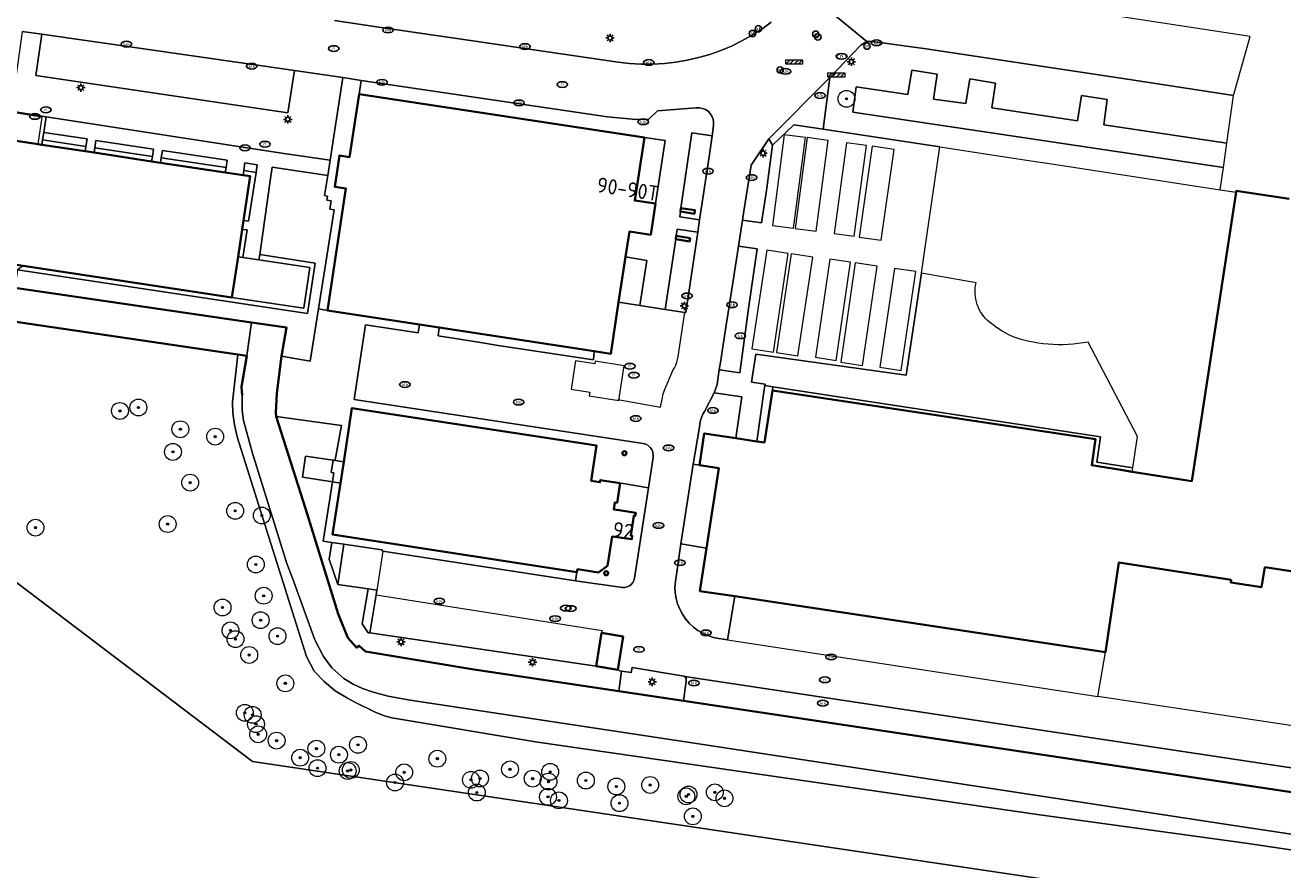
# Model space of a CAD drawing. Header units: metres. Extents: x 89394 to 92106, y 463550 to 466167.
# Tile 79 of 112: x 91262 to 91411, y 464641 to 464741. Entities that reach past the tile are written whole.
import ezdxf
from ezdxf.enums import TextEntityAlignment as Align

# ---------------------------------------------------------------- set-up
doc = ezdxf.new("R2010")
doc.units = ezdxf.units.M
for name, color, linetype, lineweight in [('B-PV-GK-BESCHOEIING-G', 253, 'OB-BESCHOEIING-BLOK', 35), ('B-PV-GK-KADEMUUR-G', 253, 'Continuous', 35), ('B-PV-GR-BEPLANTING_CULTUUR_BOSPLANTSOEN-GV', 90, 'Continuous', 18), ('B-PV-GR-BEPLANTING_CULTUUR_HEESTERS-GV', 90, 'Continuous', 18), ('B-PV-GR-BOOM-S', 90, 'Continuous', 25), ('B-PV-GR-BOUWLAND_BRAAKLIGGEND-GV', 200, 'Continuous', 13), ('B-PV-GR-HAAG-GV', 90, 'Continuous', 25), ('B-PV-IE-MEUBILAIR-S', 7, 'Continuous', 25), ('B-PV-IE-MEUBILAIR_WEGMEUBILAIR-S', 7, 'Continuous', 25), ('B-PV-IE-TERREINAFSCHEIDING_KUNSTMATIG_HEKWERK-G', 20, 'IE-TERREINAFSCHEIDING_KUNSTMATIG-SO', 18), ('B-PV-OG-BEBOUWING-GV', 7, 'Continuous', 35), ('B-PV-OG-BEBOUWING-T18', 1, 'Continuous', 18), ('B-PV-OG-BEBOUWING_LUIFEL-GV', 7, 'Continuous', 18), ('B-PV-OG-TERREIN_BEGROEID-GV', 7, 'Continuous', 18), ('B-PV-OG-TERREIN_ERF-GV', 50, 'Continuous', 18), ('B-PV-OG-TERREIN_OEVER-GV', 7, 'Continuous', 18), ('B-PV-OG-WATER_SLOOT-GV', 120, 'Continuous', 18), ('B-PV-VH-VERHARDING_BETONSTRAATSTEEN-GV', 190, 'Continuous', 18), ('B-PV-VH-VERHARDING_HALFVERHARDING_GRIND-GV', 210, 'Continuous', 18), ('B-PV-VH-VERHARDING_OPEN_BETONELEMENT-GV', 90, 'Continuous', 18), ('B-PV-VH-VERHARDING_OPEN_TEGEL-GV', 90, 'Continuous', 18), ('B-PV-VH-VERHARDING_STRAATBAKSTEEN-GV', 40, 'Continuous', 18), ('B-PV-VW-MARKERING_PICTOGRAM-G', 7, 'Continuous', 18)]:
    doc.layers.add(name, color=color, linetype=linetype, lineweight=lineweight)
doc.styles.add('NLCS-ISO', font='NLCS-ISO.ttf')
doc.styles.add('NLCS-ISO-M500-T18', font='NLCS-ISO.ttf', dxfattribs={"height": 0.9})
doc.linetypes.add('IE-TERREINAFSCHEIDING_KUNSTMATIG-SO', pattern='A,4,[82,NLCS.SHX,S=0.75,R=90,X=0,Y=0],4,-2', length=10)
doc.linetypes.add('OB-BESCHOEIING-BLOK', pattern='A,6,-1,[152,NLCS.SHX,S=2,R=0,X=-1,Y=0]', length=7)

# ---------------------------------------------------------------- blocks, each defined once
blk = doc.blocks.new('SIE-MEUBILAIR_PAAL_LICHTMAST-SO')
for points in [[(-0.62, 0), (-1, 0)], [(-0.71, 0.71), (-0.44, 0.44)], [(0, 1), (0, 0.62)], [(0.44, 0.44), (0.71, 0.71)], [(1, 0), (0.62, 0)], [(-0.71, -0.71), (-0.44, -0.44)], [(0, -0.62), (0, -1)], [(0.44, -0.44), (0.71, -0.71)]]:
    blk.add_lwpolyline(points)
blk.add_circle((0, 0), 0.5)
blk = doc.blocks.new('SIE-MEUBILAIR_PAAL_AFSLUITPAAL-SO')
blk.add_circle((0, 0), 0.75)
at = {"style": 'NLCS-ISO'}
blk.add_text('af', height=0.75, dxfattribs=at).set_placement((0, 0.05), align=Align.MIDDLE_CENTER)
blk = doc.blocks.new('SIE-MEUBILAIR_PUT_RIOOLPUT-SO')
blk.add_ellipse((0, 0), major_axis=(1.25, 0), ratio=0.54)
at = {"style": 'NLCS-ISO'}
blk.add_text('ri', height=0.75, dxfattribs=at).set_placement((-0.04, 0.07), align=Align.MIDDLE_CENTER)
blk = doc.blocks.new('SIE-MEUBILAIR_PUT_KOLK-SO')
blk.add_ellipse((0, 0), major_axis=(1.25, 0), ratio=0.54)
at = {"style": 'NLCS-ISO'}
blk.add_text('klk', height=0.75, dxfattribs=at).set_placement((0.03, 0), align=Align.MIDDLE_CENTER)
blk = doc.blocks.new('SIE-MEUBILAIR_PUT_BRANDKRAAN-SO')
blk.add_ellipse((0, 0), major_axis=(1.25, 0), ratio=0.54)
at = {"style": 'NLCS-ISO'}
blk.add_text('bk', height=0.75, dxfattribs=at).set_placement((0.03, 0), align=Align.MIDDLE_CENTER)
blk = doc.blocks.new('SIE-WEG_SLAGBOOM-SO')
at = {"linetype": 'ByBlock', "lineweight": 18}
h = blk.add_hatch(color=0, dxfattribs=at)
h.dxf.hatch_style = 1
h.paths.add_polyline_path([(0, 0.5), (-1, 0.5), (-2, -0.5), (-1, -0.5)])
h.paths.add_polyline_path([(2, 0.5), (1, 0.5), (0, -0.5), (1, -0.5)])
at = {"color": 0, "linetype": 'ByBlock', "lineweight": 18}
blk.add_lwpolyline([(-2, 0.5), (2, 0.5), (2, -0.5), (-2, -0.5)], close=True, dxfattribs=at)
for points in [[(-2, -0.5), (-1, 0.5)], [(-1, -0.5), (0, 0.5)], [(0, -0.5), (1, 0.5)], [(1, -0.5), (2, 0.5)]]:
    blk.add_lwpolyline(points, dxfattribs=at)
blk = doc.blocks.new('SGR-BOOM_GBKN-SO')
at = {"linetype": 'ByBlock', "lineweight": 18}
h = blk.add_hatch(color=0, dxfattribs=at)
h.dxf.hatch_style = 1
edge = h.paths.add_edge_path()
edge.add_arc((0, 0), 0.25, 0, 360)
at = {"color": 0, "linetype": 'ByBlock', "lineweight": 18}
for radius in [2, 0.25]:
    blk.add_circle((0, 0), radius, dxfattribs=at)
at = {"color": 0, "linetype": 'ByBlock', "lineweight": 18, "style": 'NLCS-ISO'}
blk.add_attdef('SOORT', (2.5, 0), '', height=1.5, dxfattribs=at)

msp = doc.modelspace()

# ---------------------------------------------------------------- linework, layer by layer
at = {"layer": 'B-PV-GK-BESCHOEIING-G', "flags": 128}
for points in [[(91292.539, 464701.811), (91292.585, 464702.08), (91293.164, 464705.489), (91289.022, 464706.092), (91260.909, 464710.188), (91208.653, 464717.802), (91206.024, 464718.046), (91205.525, 464717.212)], [(91288.444, 464702.125), (91287.368, 464702.283), (91230.362, 464710.67), (91208.906, 464713.531), (91208.459, 464713.506)], [(91288.444, 464702.125), (91287.819, 464698.457), (91287.916, 464697.478)]]:
    msp.add_lwpolyline(points, dxfattribs=at)
at = {"layer": 'B-PV-GK-KADEMUUR-G', "flags": 128}
for points in [[(91292.539, 464701.811), (91292.027, 464697.653), (91291.882, 464695.346), (91291.945, 464694.909), (91295.425, 464683.983), (91299.301, 464671.507), (91300.463, 464668.644), (91301.479, 464667.483), (91301.793, 464667.693), (91302.527, 464667.007), (91315.177, 464664.924), (91332.617, 464662.302)], [(91332.617, 464662.302), (91340.283, 464661.15)], [(91340.283, 464661.15), (91423.298, 464648.672), (91430.293, 464647.62), (91433.664, 464650.282)]]:
    msp.add_lwpolyline(points, dxfattribs=at)
at = {"layer": 'B-PV-GR-BEPLANTING_CULTUUR_BOSPLANTSOEN-GV', "flags": 128}
for points in [[(91425.437, 464641.524), (91407.334, 464644.222), (91382.606, 464647.614), (91322.734, 464656.291), (91305.65, 464659.133), (91304.799, 464659.379), (91303.673, 464659.792), (91301.289, 464660.992), (91300.386, 464661.46), (91298.943, 464662.339), (91297.62, 464663.436), (91296.459, 464664.694), (91295.523, 464666.404), (91287.297, 464692.5), (91286.975, 464693.92), (91286.781, 464695.339), (91286.749, 464696.629), (91287.368, 464702.283), (91230.362, 464710.67)], [(91223.677, 464602.627), (91232.414, 464660.856), (91232.97, 464664.03), (91234.318, 464666.795), (91235.75, 464669.066), (91237.711, 464671.271), (91240.107, 464673.265), (91242.507, 464674.968), (91245.55, 464676.283), (91248.117, 464677.087), (91250.856, 464677.465), (91254.432, 464677.498), (91257.619, 464676.977), (91260.111, 464675.955), (91289.125, 464653.932), (91445.953, 464630.633)]]:
    msp.add_lwpolyline(points, dxfattribs=at)
at = {"layer": 'B-PV-GR-BEPLANTING_CULTUUR_HEESTERS-GV', "flags": 128}
msp.add_lwpolyline([(91340.459, 464664.042), (91340.344, 464664.098), (91334.22, 464665.118), (91334.089, 464664.505), (91332.949, 464664.68), (91332.617, 464662.302), (91340.283, 464661.15), (91340.627, 464663.5), (91340.607, 464663.825)], close=True, dxfattribs=at)
at = {"layer": 'B-PV-GR-BOUWLAND_BRAAKLIGGEND-GV', "flags": 128}
msp.add_lwpolyline([(91249.47, 464729.406), (91263.664, 464727.268), (91264.095, 464727.203), (91264.196, 464727.791), (91264.33, 464728.66), (91264.618, 464730.528), (91260.468, 464731.169)], dxfattribs=at)
at = {"layer": 'B-PV-GR-HAAG-GV', "flags": 128}
msp.add_lwpolyline([(91340.459, 464664.042), (91340.344, 464664.098), (91334.22, 464665.118), (91334.089, 464664.505), (91332.949, 464664.68), (91332.617, 464662.302), (91340.283, 464661.15), (91340.627, 464663.5), (91340.607, 464663.825)], close=True, dxfattribs=at)
at = {"layer": 'B-PV-IE-TERREINAFSCHEIDING_KUNSTMATIG_HEKWERK-G', "flags": 128}
for points in [[(91357.688, 464735.205), (91356.873, 464729.061), (91370.721, 464726.944), (91381.315, 464725.324), (91384.256, 464724.875), (91404.037, 464721.851), (91405.906, 464721.565)], [(91286.688, 464709.05), (91295.21, 464707.774), (91295.942, 464712.617), (91289.888, 464713.53), (91287.979, 464713.818), (91287.42, 464713.903)]]:
    msp.add_lwpolyline(points, dxfattribs=at)
at = {"layer": 'B-PV-OG-BEBOUWING-GV', "flags": 128}
for points in [[(91336.99, 464720.21), (91334.51, 464720.56), (91335.66, 464728.07), (91301.8, 464733.22), (91300.66, 464725.73), (91299.45, 464725.93), (91298.89, 464722.22), (91300.21, 464722.02), (91298.027, 464707.518), (91308.966, 464705.852), (91311.297, 464705.497), (91329.707, 464702.682), (91331.672, 464702.382), (91332.581, 464708.49), (91333.415, 464713.882), (91333.88, 464716.89), (91336.42, 464716.5)], [(91288.005, 464723.578), (91285.89, 464723.898), (91278.188, 464725.066), (91277.151, 464725.223), (91270.313, 464726.26), (91269.254, 464726.421), (91264.095, 464727.203), (91263.664, 464727.268), (91249.47, 464729.406), (91234.672, 464731.635), (91234.225, 464728.669), (91224.575, 464730.123), (91222.851, 464718.754), (91261.9, 464712.815), (91286.688, 464709.05), (91287.42, 464713.903), (91287.91, 464717.15), (91288.071, 464718.217), (91288.86, 464723.448)], [(91340, 464719.66), (91339.939, 464719.252), (91341.599, 464719.002), (91341.66, 464719.41)], [(91339.434, 464716.374), (91339.37, 464715.97), (91341.02, 464715.72), (91341.084, 464716.094)], [(91332.764, 464687.016), (91330.417, 464687.367), (91330.375, 464687.117), (91329.344, 464687.274), (91329.962, 464691.488), (91300.931, 464695.931), (91299.958, 464689.557), (91299.571, 464687.019), (91298.636, 464680.892), (91327.651, 464676.441), (91327.721, 464676.78), (91330.222, 464676.403), (91331.292, 464677.203), (91331.822, 464680.672), (91332.143, 464680.625), (91334.147, 464680.353), (91334.207, 464680.739), (91334.05, 464680.77), (91334.396, 464683.137), (91334.565, 464683.111), (91334.625, 464683.498), (91332.644, 464683.79), (91332.025, 464683.888), (91332.162, 464684.723), (91332.413, 464684.688)], [(91333.037, 464690.56), (91333.07, 464690.437), (91333.16, 464690.347), (91333.283, 464690.314), (91333.406, 464690.347), (91333.496, 464690.437), (91333.529, 464690.56), (91333.496, 464690.683), (91333.406, 464690.773), (91333.283, 464690.806), (91333.16, 464690.773), (91333.07, 464690.683)], [(91330.868, 464676.311), (91330.901, 464676.188), (91330.991, 464676.098), (91331.114, 464676.065), (91331.237, 464676.098), (91331.327, 464676.188), (91331.36, 464676.311), (91331.327, 464676.434), (91331.237, 464676.524), (91331.114, 464676.557), (91330.991, 464676.524), (91330.901, 464676.434)], [(91333.14, 464668.803), (91330.58, 464669.219), (91329.932, 464665.273), (91332.498, 464664.855)]]:
    msp.add_lwpolyline(points, close=True, dxfattribs=at)
msp.add_lwpolyline([(91412.196, 464720.776), (91405.927, 464721.707), (91405.906, 464721.565), (91401.344, 464691.632), (91400.676, 464687.249), (91399.123, 464687.495), (91393.579, 464688.373), (91392.233, 464688.586), (91389.73, 464688.982), (91388.767, 464689.135), (91389.23, 464692.22), (91350.85, 464698), (91349.9, 464691.84), (91349.01, 464691.97), (91346.52, 464692.34), (91342.76, 464692.91), (91342.19, 464689.15), (91344.49, 464688.8), (91343.034, 464679.289), (91342.255, 464674.2), (91346.397, 464673.574), (91390.39, 464666.93), (91391.99, 464677.591), (91405.327, 464675.526), (91405.28, 464675.22), (91408.93, 464674.67), (91409.34, 464677.02), (91423.81, 464674.81)], dxfattribs=at)
at = {"layer": 'B-PV-OG-BEBOUWING_LUIFEL-GV', "flags": 128}
for points in [[(91264.15, 464730.494), (91249.964, 464732.687), (91249.47, 464729.406), (91263.664, 464727.268)], [(91353.366, 464717.277), (91354.772, 464728.07), (91352.27, 464728.396), (91350.863, 464717.603)], [(91356.06, 464716.926), (91357.466, 464727.719), (91354.964, 464728.045), (91353.557, 464717.252)], [(91358.181, 464716.657), (91360.568, 464716.333), (91362.031, 464727.11), (91359.644, 464727.434)], [(91363.774, 464715.85), (91365.297, 464726.653), (91362.699, 464727.019), (91361.177, 464716.216)], [(91348.421, 464702.955), (91350.969, 464702.57), (91352.736, 464714.279), (91350.188, 464714.664)], [(91351.33, 464702.53), (91353.878, 464702.145), (91355.645, 464713.854), (91353.097, 464714.239)], [(91355.968, 464701.952), (91358.409, 464701.592), (91360.127, 464713.242), (91357.686, 464713.602)], [(91358.977, 464701.367), (91361.573, 464700.989), (91363.286, 464712.778), (91360.69, 464713.155)], [(91363.628, 464700.776), (91366.149, 464700.403), (91367.888, 464712.139), (91365.368, 464712.513)], [(91332.614, 464696.839), (91333.264, 464700.948), (91329.826, 464701.492), (91329.778, 464701.186), (91327.495, 464701.547), (91326.96, 464698.165), (91329.173, 464697.815), (91329.107, 464697.394)]]:
    msp.add_lwpolyline(points, close=True, dxfattribs=at)
at = {"layer": 'B-PV-OG-TERREIN_BEGROEID-GV', "flags": 128}
for points in [[(91264.11, 464740.334), (91261.784, 464740.656), (91261.107, 464735.774), (91260.468, 464731.169), (91264.618, 464730.528), (91292.837, 464726.173), (91298.358, 464725.35), (91299.845, 464735.169), (91294.111, 464736.016), (91293.32, 464730.999), (91263.404, 464735.425)], [(91404.807, 464727.381), (91405.597, 464733.047), (91394.051, 464734.82), (91369.096, 464738.578), (91362.734, 464739.466), (91362.072, 464739.466), (91361.348, 464739.025), (91357.688, 464735.205), (91356.873, 464729.061), (91370.721, 464726.944), (91381.315, 464725.324), (91384.256, 464724.875), (91404.037, 464721.851), (91404.404, 464724.489), (91360.392, 464731.069), (91360.799, 464734.065), (91366.94, 464733.147), (91367.412, 464736.059), (91370.43, 464735.586), (91369.986, 464732.595), (91373.819, 464732.08), (91374.28, 464735.026), (91377.338, 464734.511), (91376.896, 464731.601), (91387.099, 464730.054), (91387.541, 464733.037), (91390.618, 464732.558), (91390.194, 464729.575)], [(91357.688, 464735.205), (91350.424, 464727.912), (91350.864, 464727.158), (91353.391, 464729.568), (91356.873, 464729.061)], [(91264.33, 464728.66), (91264.196, 464727.791), (91269.346, 464727.01), (91269.483, 464727.888)], [(91270.399, 464726.819), (91277.24, 464725.804), (91277.375, 464726.68), (91270.538, 464727.719)], [(91338.135, 464727.69), (91335.66, 464728.07), (91334.51, 464720.56), (91336.99, 464720.21)], [(91343.343, 464725.779), (91343.717, 464728.263), (91341.284, 464728.603), (91340, 464719.66), (91341.66, 464719.41), (91341.599, 464719.002), (91339.939, 464719.252), (91339.849, 464718.633), (91342.219, 464718.282)], [(91350.864, 464727.158), (91350.424, 464727.912), (91348.332, 464724.785), (91347.478, 464719.302), (91347.315, 464718.254), (91349.553, 464717.921), (91350.137, 464721.754)], [(91278.285, 464725.651), (91285.985, 464724.496), (91286.121, 464725.349), (91278.43, 464726.525)], [(91288.083, 464724.134), (91289.54, 464723.908), (91289.681, 464724.808), (91288.209, 464725.033)], [(91298.087, 464723.566), (91291.469, 464724.547), (91291.239, 464722.923), (91289.981, 464714.15), (91296.561, 464713.141), (91295.669, 464707.176), (91261.222, 464712.335), (91260.909, 464710.188), (91289.022, 464706.092), (91293.164, 464705.489), (91292.585, 464702.08), (91295.985, 464701.502), (91296.961, 464707.695), (91298.82, 464719.483), (91298.317, 464719.544), (91298.466, 464720.539), (91297.963, 464720.612), (91298.04, 464721.102), (91297.691, 464721.166)], [(91342.001, 464716.832), (91339.546, 464717.166), (91339.434, 464716.374), (91341.084, 464716.094), (91341.02, 464715.72), (91339.37, 464715.97), (91338.141, 464707.637), (91340.467, 464707.28), (91340.567, 464707.265)], [(91346.834, 464715.166), (91346.232, 464711.3), (91345.177, 464704.522), (91344.684, 464701.356), (91344.55, 464700.491), (91344.87, 464700.44), (91346.97, 464700.123), (91348.035, 464707.76), (91349.054, 464714.821)], [(91335.94, 464713.47), (91333.415, 464713.882), (91332.581, 464708.49), (91335.13, 464708.099)], [(91388.338, 464703.772), (91387.753, 464703.668), (91387.165, 464703.584), (91386.574, 464703.52), (91385.982, 464703.476), (91385.388, 464703.452), (91384.795, 464703.449), (91384.201, 464703.466), (91383.608, 464703.503), (91383.017, 464703.56), (91382.428, 464703.638), (91381.842, 464703.736), (91381.353, 464703.823), (91380.868, 464703.934), (91380.389, 464704.067), (91379.918, 464704.224), (91379.454, 464704.403), (91378.999, 464704.603), (91378.555, 464704.826), (91378.121, 464705.069), (91377.7, 464705.333), (91377.292, 464705.616), (91376.897, 464705.919), (91376.638, 464706.117), (91376.393, 464706.332), (91376.164, 464706.564), (91375.952, 464706.811), (91375.757, 464707.073), (91375.581, 464707.347), (91375.425, 464707.633), (91375.288, 464707.93), (91375.173, 464708.235), (91375.08, 464708.547), (91375.008, 464708.865), (91374.959, 464709.187), (91374.932, 464709.512), (91374.928, 464709.838), (91374.947, 464710.164), (91374.988, 464710.487), (91375.052, 464710.807), (91368.577, 464711.937), (91366.727, 464699.831), (91348.893, 464702.328), (91348.381, 464699.019), (91349.98, 464698.758), (91349.959, 464698.614), (91350.922, 464698.467), (91389.801, 464692.523), (91389.38, 464689.485), (91393.645, 464688.813), (91394.207, 464692.568)], [(91350.85, 464698), (91350.922, 464698.467), (91349.959, 464698.614), (91349.89, 464698.13), (91349.01, 464691.97), (91349.9, 464691.84)]]:
    msp.add_lwpolyline(points, close=True, dxfattribs=at)
msp.add_lwpolyline([(91445.953, 464630.633), (91289.125, 464653.932), (91260.111, 464675.955), (91257.619, 464676.977), (91254.432, 464677.498), (91250.856, 464677.465), (91248.117, 464677.087), (91245.55, 464676.283), (91242.507, 464674.968), (91240.107, 464673.265), (91237.711, 464671.271), (91235.75, 464669.066), (91234.318, 464666.795), (91232.97, 464664.03), (91232.414, 464660.856), (91223.677, 464602.627)], dxfattribs=at)
at = {"layer": 'B-PV-OG-TERREIN_ERF-GV', "flags": 128}
for points in [[(91336.14, 464686.463), (91333.131, 464686.956), (91332.764, 464687.016), (91332.413, 464684.688), (91332.162, 464684.723), (91332.025, 464683.888), (91332.644, 464683.79), (91334.625, 464683.498), (91334.565, 464683.111), (91334.396, 464683.137), (91334.05, 464680.77), (91334.207, 464680.739), (91334.147, 464680.353), (91332.143, 464680.625), (91331.822, 464680.672), (91331.292, 464677.203), (91330.222, 464676.403), (91327.721, 464676.78), (91327.651, 464676.441), (91327.489, 464675.421), (91333.074, 464674.631), (91333.352, 464674.635), (91333.623, 464674.699), (91333.875, 464674.819), (91334.094, 464674.991), (91334.272, 464675.205), (91334.4, 464675.452), (91334.472, 464675.721)], [(91330.868, 464676.311), (91330.901, 464676.434), (91330.991, 464676.524), (91331.114, 464676.557), (91331.237, 464676.524), (91331.327, 464676.434), (91331.36, 464676.311), (91331.327, 464676.188), (91331.237, 464676.098), (91331.114, 464676.065), (91330.991, 464676.098), (91330.901, 464676.188)]]:
    msp.add_lwpolyline(points, close=True, dxfattribs=at)
at = {"layer": 'B-PV-OG-TERREIN_OEVER-GV', "flags": 128}
msp.add_lwpolyline([(91420.35, 464644.133), (91404.853, 464646.462), (91341.852, 464656.095), (91307.837, 464661.222), (91305.233, 464661.73), (91303.323, 464662.226), (91302.173, 464662.616), (91301.072, 464663.12), (91299.951, 464663.811), (91298.563, 464665.083), (91297.549, 464666.439), (91296.54, 464668.402), (91293.893, 464675.709), (91293.185, 464677.478), (91289.069, 464690.707), (91288.071, 464694.447), (91287.884, 464695.652), (91287.916, 464697.478), (91287.819, 464698.457), (91288.444, 464702.125), (91287.368, 464702.283), (91286.749, 464696.629), (91286.781, 464695.339), (91286.975, 464693.92), (91287.297, 464692.5), (91295.523, 464666.404), (91296.459, 464664.694), (91297.62, 464663.436), (91298.943, 464662.339), (91300.386, 464661.46), (91301.289, 464660.992), (91303.673, 464659.792), (91304.799, 464659.379), (91305.65, 464659.133), (91322.734, 464656.291), (91382.606, 464647.614), (91407.334, 464644.222), (91425.437, 464641.524)], dxfattribs=at)
at = {"layer": 'B-PV-OG-WATER_SLOOT-GV', "flags": 128}
msp.add_lwpolyline([(91260.909, 464710.188), (91208.653, 464717.802), (91206.024, 464718.046), (91205.525, 464717.212), (91208.459, 464713.506), (91208.906, 464713.531), (91230.362, 464710.67), (91287.368, 464702.283), (91288.444, 464702.125), (91289.022, 464706.092)], close=True, dxfattribs=at)
msp.add_lwpolyline([(91423.298, 464648.672), (91340.283, 464661.15), (91332.617, 464662.302), (91315.177, 464664.924), (91302.527, 464667.007), (91301.793, 464667.693), (91301.479, 464667.483), (91300.463, 464668.644), (91299.301, 464671.507), (91295.425, 464683.983), (91291.945, 464694.909), (91291.882, 464695.346), (91292.027, 464697.653), (91292.539, 464701.811), (91292.585, 464702.08), (91293.164, 464705.489), (91289.022, 464706.092), (91288.444, 464702.125), (91287.819, 464698.457), (91287.916, 464697.478), (91287.884, 464695.652), (91288.071, 464694.447), (91289.069, 464690.707), (91293.185, 464677.478), (91293.893, 464675.709), (91296.54, 464668.402), (91297.549, 464666.439), (91298.563, 464665.083), (91299.951, 464663.811), (91301.072, 464663.12), (91302.173, 464662.616), (91303.323, 464662.226), (91305.233, 464661.73), (91307.837, 464661.222), (91341.852, 464656.095), (91404.853, 464646.462), (91420.35, 464644.133)], dxfattribs=at)
at = {"layer": 'B-PV-VH-VERHARDING_BETONSTRAATSTEEN-GV', "flags": 128}
for points in [[(91421.3, 464656.88), (91389.51, 464661.66), (91390.39, 464666.93), (91346.397, 464673.574), (91345.53, 464668.413), (91344.51, 464668.56), (91343.85, 464668.695), (91343.208, 464668.902), (91342.593, 464669.178), (91342.013, 464669.521), (91341.473, 464669.925), (91340.981, 464670.386), (91340.543, 464670.898), (91340.164, 464671.455), (91339.848, 464672.051), (91339.6, 464672.678), (91339.423, 464673.328), (91339.318, 464673.994), (91339.287, 464674.667), (91339.33, 464675.34), (91339.997, 464679.81), (91341.434, 464689.279), (91342.19, 464693.66), (91342.233, 464694.056), (91342.318, 464694.445), (91342.444, 464694.824), (91342.608, 464695.186), (91342.81, 464695.53), (91343.94, 464697.75), (91344.278, 464698.729), (91344.55, 464700.491), (91344.684, 464701.356), (91345.177, 464704.522), (91346.232, 464711.3), (91346.834, 464715.166), (91347.315, 464718.254), (91347.478, 464719.302), (91348.332, 464724.785), (91350.424, 464727.912), (91357.688, 464735.205), (91361.348, 464739.025), (91362.072, 464739.466), (91354.679, 464745.568)], [(91354.679, 464745.568), (91362.072, 464739.466), (91362.734, 464739.466), (91369.096, 464738.578), (91394.051, 464734.82), (91405.597, 464733.047), (91407.578, 464740.046), (91387.623, 464743.093)], [(91350.716, 464741.749), (91349.597, 464740.942), (91348.435, 464740.201), (91347.232, 464739.526), (91345.993, 464738.922), (91344.721, 464738.388), (91343.421, 464737.928), (91342.098, 464737.543), (91340.754, 464737.233), (91339.395, 464737.001), (91338.025, 464736.846), (91336.648, 464736.769), (91335.269, 464736.771), (91333.893, 464736.851), (91332.523, 464737.009), (91323.856, 464738.279), (91315.3, 464739.532), (91304.125, 464741.169), (91298.874, 464741.938)], [(91261.784, 464740.656), (91264.11, 464740.334), (91294.111, 464736.016), (91299.845, 464735.169), (91300.834, 464735.023), (91302.04, 464734.845), (91331.26, 464730.53), (91334.24, 464730.22), (91336.124, 464730.207), (91337.21, 464731.232), (91341.809, 464731.591), (91342.184, 464731.594), (91342.553, 464731.522), (91342.899, 464731.378), (91343.211, 464731.168), (91343.474, 464730.901), (91343.678, 464730.586), (91343.816, 464730.237), (91343.881, 464729.867), (91343.872, 464729.492), (91343.717, 464728.263), (91343.343, 464725.779), (91342.219, 464718.282), (91342.001, 464716.832), (91340.567, 464707.265), (91340.467, 464707.28), (91338.141, 464707.637), (91335.13, 464708.099), (91332.581, 464708.49), (91331.672, 464702.382), (91329.707, 464702.682), (91329.598, 464701.668), (91318.289, 464703.373), (91315.941, 464703.769), (91311.174, 464704.495), (91311.297, 464705.497), (91308.966, 464705.852), (91308.811, 464704.851), (91302.538, 464705.805), (91301.214, 464696.946), (91335.504, 464691.709), (91335.816, 464691.624), (91336.101, 464691.471), (91336.344, 464691.258), (91336.533, 464690.996), (91336.658, 464690.697), (91336.712, 464690.379), (91336.694, 464690.056), (91336.14, 464686.463), (91334.472, 464675.721), (91334.4, 464675.452), (91334.272, 464675.205), (91334.094, 464674.991), (91333.875, 464674.819), (91333.623, 464674.699), (91333.352, 464674.635), (91333.074, 464674.631), (91327.489, 464675.421), (91304.619, 464678.922), (91304.477, 464679.087), (91299.965, 464679.758), (91299.256, 464674.991), (91302.865, 464674.473), (91303.874, 464674.295), (91303.826, 464673.733), (91303.07, 464669.216), (91329.932, 464665.273), (91330.58, 464669.219), (91333.14, 464668.803), (91332.498, 464664.855), (91332.747, 464664.711), (91332.949, 464664.68), (91334.089, 464664.505), (91334.22, 464665.118), (91340.344, 464664.098), (91340.459, 464664.042), (91423.782, 464651.506)]]:
    msp.add_lwpolyline(points, dxfattribs=at)
for points in [[(91264.11, 464740.334), (91263.404, 464735.425), (91293.32, 464730.999), (91294.111, 464736.016)], [(91302.04, 464734.845), (91301.8, 464733.22), (91335.66, 464728.07), (91338.135, 464727.69), (91336.99, 464720.21), (91336.42, 464716.5), (91333.88, 464716.89), (91333.415, 464713.882), (91335.94, 464713.47), (91335.13, 464708.099), (91338.141, 464707.637), (91339.37, 464715.97), (91339.434, 464716.374), (91339.546, 464717.166), (91342.001, 464716.832), (91342.219, 464718.282), (91339.849, 464718.633), (91339.939, 464719.252), (91340, 464719.66), (91341.284, 464728.603), (91343.717, 464728.263), (91343.872, 464729.492), (91343.881, 464729.867), (91343.816, 464730.237), (91343.678, 464730.586), (91343.474, 464730.901), (91343.211, 464731.168), (91342.899, 464731.378), (91342.553, 464731.522), (91342.184, 464731.594), (91341.809, 464731.591), (91337.21, 464731.232), (91336.124, 464730.207), (91334.24, 464730.22), (91331.26, 464730.53)], [(91308.966, 464705.852), (91298.027, 464707.518), (91296.961, 464707.695), (91295.985, 464701.502), (91292.585, 464702.08), (91292.539, 464701.811), (91292.027, 464697.653), (91291.882, 464695.346), (91291.945, 464694.909), (91299.675, 464693.874), (91298.929, 464689.766), (91298.685, 464689.729), (91299.958, 464689.557), (91300.931, 464695.931), (91329.962, 464691.488), (91329.344, 464687.274), (91330.375, 464687.117), (91330.417, 464687.367), (91332.764, 464687.016), (91333.131, 464686.956), (91336.14, 464686.463), (91336.694, 464690.056), (91336.712, 464690.379), (91336.658, 464690.697), (91336.533, 464690.996), (91336.344, 464691.258), (91336.101, 464691.471), (91335.816, 464691.624), (91335.504, 464691.709), (91301.214, 464696.946), (91302.538, 464705.805), (91308.811, 464704.851)], [(91311.297, 464705.497), (91311.174, 464704.495), (91315.941, 464703.769), (91318.289, 464703.373), (91329.598, 464701.668), (91329.707, 464702.682)], [(91333.07, 464690.683), (91333.16, 464690.773), (91333.283, 464690.806), (91333.406, 464690.773), (91333.496, 464690.683), (91333.529, 464690.56), (91333.496, 464690.437), (91333.406, 464690.347), (91333.283, 464690.314), (91333.16, 464690.347), (91333.07, 464690.437), (91333.037, 464690.56)], [(91298.636, 464680.892), (91299.571, 464687.019), (91298.62, 464687.146), (91297.511, 464680.114), (91298.554, 464679.968), (91299.965, 464679.758), (91304.477, 464679.087), (91304.619, 464678.922), (91327.489, 464675.421), (91327.651, 464676.441)], [(91299.965, 464679.758), (91298.554, 464679.968), (91298.238, 464677.989), (91299.256, 464674.991)], [(91303.826, 464673.733), (91303.874, 464674.295), (91302.865, 464674.473), (91302.164, 464670.287), (91302.851, 464669.217), (91303.07, 464669.216)]]:
    msp.add_lwpolyline(points, close=True, dxfattribs=at)
at = {"layer": 'B-PV-VH-VERHARDING_HALFVERHARDING_GRIND-GV', "flags": 128}
for points in [[(91269.346, 464727.01), (91264.196, 464727.791), (91264.095, 464727.203), (91269.254, 464726.421)], [(91270.399, 464726.819), (91270.313, 464726.26), (91277.151, 464725.223), (91277.24, 464725.804)], [(91278.285, 464725.651), (91278.188, 464725.066), (91285.89, 464723.898), (91285.985, 464724.496)], [(91289.54, 464723.908), (91288.083, 464724.134), (91288.005, 464723.578), (91288.86, 464723.448), (91288.071, 464718.217), (91288.637, 464718.13)], [(91287.91, 464717.15), (91287.42, 464713.903), (91287.979, 464713.818), (91288.484, 464717.078)], [(91289.981, 464714.15), (91289.888, 464713.53), (91295.942, 464712.617), (91295.21, 464707.774), (91286.688, 464709.05), (91261.9, 464712.815), (91261.222, 464712.335), (91295.669, 464707.176), (91296.561, 464713.141)]]:
    msp.add_lwpolyline(points, close=True, dxfattribs=at)
at = {"layer": 'B-PV-VH-VERHARDING_OPEN_BETONELEMENT-GV', "flags": 128}
msp.add_lwpolyline([(91298.685, 464689.729), (91295.435, 464690.23), (91295.054, 464687.727), (91298.62, 464687.146), (91298.781, 464688.236), (91298.461, 464688.278)], close=True, dxfattribs=at)
at = {"layer": 'B-PV-VH-VERHARDING_OPEN_TEGEL-GV', "flags": 128}
msp.add_lwpolyline([(91298.874, 464741.938), (91304.125, 464741.169), (91315.3, 464739.532), (91323.856, 464738.279), (91332.523, 464737.009), (91333.893, 464736.851), (91335.269, 464736.771), (91336.648, 464736.769), (91338.025, 464736.846), (91339.395, 464737.001), (91340.754, 464737.233), (91342.098, 464737.543), (91343.421, 464737.928), (91344.721, 464738.388), (91345.993, 464738.922), (91347.232, 464739.526), (91348.435, 464740.201), (91349.597, 464740.942), (91350.716, 464741.749)], dxfattribs=at)
for points in [[(91301.8, 464733.22), (91302.04, 464734.845), (91300.834, 464735.023), (91299.845, 464735.169), (91298.358, 464725.35), (91298.087, 464723.566), (91297.691, 464721.166), (91298.04, 464721.102), (91297.963, 464720.612), (91298.466, 464720.539), (91298.317, 464719.544), (91298.82, 464719.483), (91296.961, 464707.695), (91298.027, 464707.518), (91300.21, 464722.02), (91298.89, 464722.22), (91299.45, 464725.93), (91300.66, 464725.73)], [(91264.618, 464730.528), (91264.33, 464728.66), (91269.483, 464727.888), (91269.346, 464727.01), (91269.254, 464726.421), (91270.313, 464726.26), (91270.399, 464726.819), (91270.538, 464727.719), (91277.375, 464726.68), (91277.24, 464725.804), (91277.151, 464725.223), (91278.188, 464725.066), (91278.285, 464725.651), (91278.43, 464726.525), (91286.121, 464725.349), (91285.985, 464724.496), (91285.89, 464723.898), (91288.005, 464723.578), (91288.083, 464724.134), (91288.209, 464725.033), (91289.681, 464724.808), (91289.54, 464723.908), (91288.637, 464718.13), (91288.071, 464718.217), (91287.91, 464717.15), (91288.484, 464717.078), (91287.979, 464713.818), (91289.888, 464713.53), (91289.981, 464714.15), (91291.239, 464722.923), (91291.469, 464724.547), (91298.087, 464723.566), (91298.358, 464725.35), (91292.837, 464726.173)], [(91370.721, 464726.944), (91356.873, 464729.061), (91353.391, 464729.568), (91350.864, 464727.158), (91350.137, 464721.754), (91349.553, 464717.921), (91347.315, 464718.254), (91346.834, 464715.166), (91349.054, 464714.821), (91348.035, 464707.76), (91346.97, 464700.123), (91344.87, 464700.44), (91344.55, 464700.491), (91344.278, 464698.729), (91343.94, 464697.75), (91347.22, 464697.25), (91346.52, 464692.34), (91349.01, 464691.97), (91349.89, 464698.13), (91349.959, 464698.614), (91349.98, 464698.758), (91348.381, 464699.019), (91348.893, 464702.328), (91366.727, 464699.831), (91368.577, 464711.937), (91368.998, 464715.004)], [(91289.888, 464713.53), (91287.979, 464713.818), (91287.42, 464713.903), (91286.688, 464709.05), (91295.21, 464707.774), (91295.942, 464712.617)], [(91343.94, 464697.75), (91342.81, 464695.53), (91342.608, 464695.186), (91342.444, 464694.824), (91342.318, 464694.445), (91342.233, 464694.056), (91342.19, 464693.66), (91341.434, 464689.279), (91342.19, 464689.15), (91342.76, 464692.91), (91346.52, 464692.34), (91347.22, 464697.25)], [(91350.922, 464698.467), (91350.85, 464698), (91389.23, 464692.22), (91388.767, 464689.135), (91389.73, 464688.982), (91392.233, 464688.586), (91393.579, 464688.373), (91393.645, 464688.813), (91389.38, 464689.485), (91389.801, 464692.523)], [(91299.958, 464689.557), (91298.685, 464689.729), (91298.461, 464688.278), (91298.781, 464688.236), (91298.62, 464687.146), (91299.571, 464687.019)]]:
    msp.add_lwpolyline(points, close=True, dxfattribs=at)
at = {"layer": 'B-PV-VH-VERHARDING_STRAATBAKSTEEN-GV', "flags": 128}
for points in [[(91390.194, 464729.575), (91390.618, 464732.558), (91387.541, 464733.037), (91387.099, 464730.054), (91376.896, 464731.601), (91377.338, 464734.511), (91374.28, 464735.026), (91373.819, 464732.08), (91369.986, 464732.595), (91370.43, 464735.586), (91367.412, 464736.059), (91366.94, 464733.147), (91360.799, 464734.065), (91360.392, 464731.069), (91404.404, 464724.489), (91404.807, 464727.381)], [(91303.07, 464669.216), (91302.851, 464669.217), (91302.164, 464670.287), (91302.865, 464674.473), (91299.256, 464674.991), (91298.238, 464677.989), (91298.554, 464679.968), (91297.511, 464680.114), (91298.62, 464687.146), (91295.054, 464687.727), (91295.435, 464690.23), (91298.685, 464689.729), (91298.929, 464689.766), (91299.675, 464693.874), (91291.945, 464694.909), (91295.425, 464683.983), (91299.301, 464671.507), (91300.463, 464668.644), (91301.479, 464667.483), (91301.793, 464667.693), (91302.527, 464667.007), (91315.177, 464664.924), (91332.617, 464662.302), (91332.949, 464664.68), (91332.747, 464664.711), (91332.498, 464664.855), (91329.932, 464665.273)], [(91344.49, 464688.8), (91342.19, 464689.15), (91341.434, 464689.279), (91339.997, 464679.81), (91343.034, 464679.289)], [(91343.034, 464679.289), (91339.997, 464679.81), (91339.33, 464675.34), (91339.287, 464674.667), (91339.318, 464673.994), (91339.423, 464673.328), (91339.6, 464672.678), (91339.848, 464672.051), (91340.164, 464671.455), (91340.543, 464670.898), (91340.981, 464670.386), (91341.473, 464669.925), (91342.013, 464669.521), (91342.593, 464669.178), (91343.208, 464668.902), (91343.85, 464668.695), (91344.51, 464668.56), (91345.53, 464668.413), (91346.397, 464673.574), (91342.255, 464674.2)], [(91340.459, 464664.042), (91340.607, 464663.825), (91340.627, 464663.5), (91340.283, 464661.15), (91423.298, 464648.672), (91423.688, 464650.876), (91423.782, 464651.506)]]:
    msp.add_lwpolyline(points, close=True, dxfattribs=at)
at = {"layer": 'B-PV-VW-MARKERING_PICTOGRAM-G', "flags": 128}
for points in [[(91323.856, 464738.279), (91315.3, 464739.532), (91304.125, 464741.169), (91298.874, 464741.938)], [(91294.111, 464736.016), (91264.11, 464740.334)], [(91332.52, 464696.931), (91337.583, 464696.024), (91337.821, 464697.195), (91337.855, 464697.41), (91337.902, 464697.624), (91337.959, 464697.834), (91338.029, 464698.041), (91338.109, 464698.244), (91339.034, 464700.395), (91339.216, 464700.703), (91339.371, 464701.025), (91339.498, 464701.359), (91339.596, 464701.703), (91339.665, 464702.054), (91340.467, 464707.28)], [(91304.619, 464678.922), (91303.874, 464674.295)], [(91303.826, 464673.733), (91330.623, 464669.496), (91330.58, 464669.219)], [(91345.53, 464668.413), (91389.51, 464661.66)]]:
    msp.add_lwpolyline(points, dxfattribs=at)

# ---------------------------------------------------------------- block references
at = {"layer": 'B-PV-GR-BOOM-S', "xscale": 0.5, "yscale": 0.5, "zscale": 0.5}
for p in [(91359.661, 464732.658), (91273.383, 464695.587), (91275.575, 464695.992), (91280.56, 464693.409), (91284.688, 464692.532), (91279.677, 464690.719), (91281.724, 464687.069), (91287.068, 464683.723), (91279.055, 464682.15), (91290.237, 464683.175), (91263.361, 464681.724), (91289.528, 464677.35), (91290.454, 464673.637), (91285.571, 464672.239), (91290.088, 464670.732), (91286.517, 464669.521), (91287.102, 464668.48), (91292.097, 464668.842), (91288.737, 464666.602), (91293.026, 464663.229), (91288.205, 464659.734), (91289.134, 464659.495), (91289.535, 464658.389), (91289.8, 464657.178), (91291.988, 464656.431), (91296.71, 464655.476), (91301.648, 464655.929), (91294.783, 464654.401), (91299.385, 464654.757), (91311.074, 464654.283), (91296.835, 464653.166), (91300.425, 464652.83), (91300.806, 464652.946), (91307.126, 464652.663), (91316.132, 464651.933), (91319.704, 464653.02), (91322.389, 464651.919), (91324.462, 464652.719), (91306.045, 464651.45), (91315.063, 464651.78), (91324.277, 464651.56), (91328.712, 464651.686), (91332.323, 464650.98), (91336.342, 464651.163), (91315.762, 464650.261), (91324.211, 464649.76), (91325.509, 464649.33), (91332.708, 464648.994), (91340.628, 464649.814), (91340.885, 464650.038), (91344.013, 464650.29), (91345.165, 464649.579), (91341.412, 464647.436)]:
    msp.add_blockref('SGR-BOOM_GBKN-SO', p, dxfattribs=at)
at = {"layer": 'B-PV-IE-MEUBILAIR-S', "xscale": 0.5, "yscale": 0.5, "zscale": 0.5}
for name, p in [('SIE-MEUBILAIR_PUT_KOLK-SO', (91305.212, 464740.823)), ('SIE-MEUBILAIR_PAAL_AFSLUITPAAL-SO', (91349.181, 464740.967)), ('SIE-MEUBILAIR_PAAL_LICHTMAST-SO', (91331.574, 464739.882)), ('SIE-MEUBILAIR_PAAL_AFSLUITPAAL-SO', (91348.485, 464740.404)), ('SIE-MEUBILAIR_PAAL_AFSLUITPAAL-SO', (91356.003, 464740.327)), ('SIE-MEUBILAIR_PAAL_AFSLUITPAAL-SO', (91356.251, 464739.995)), ('SIE-MEUBILAIR_PUT_KOLK-SO', (91363.227, 464739.307)), ('SIE-MEUBILAIR_PUT_KOLK-SO', (91274.155, 464739.152)), ('SIE-MEUBILAIR_PUT_RIOOLPUT-SO', (91298.773, 464738.623)), ('SIE-MEUBILAIR_PUT_KOLK-SO', (91321.478, 464738.854)), ('SIE-MEUBILAIR_PUT_RIOOLPUT-SO', (91359.046, 464737.7)), ('SIE-MEUBILAIR_PUT_RIOOLPUT-SO', (91359.089, 464737.697)), ('SIE-MEUBILAIR_PAAL_AFSLUITPAAL-SO', (91362.083, 464738.912)), ('SIE-MEUBILAIR_PUT_KOLK-SO', (91289.034, 464736.526)), ('SIE-MEUBILAIR_PUT_KOLK-SO', (91336.176, 464736.967)), ('SIE-MEUBILAIR_PAAL_LICHTMAST-SO', (91360.233, 464737.06)), ('SIE-MEUBILAIR_PAAL_AFSLUITPAAL-SO', (91351.778, 464736.075)), ('SIE-MEUBILAIR_PUT_KOLK-SO', (91352.41, 464735.913)), ('SIE-MEUBILAIR_PAAL_LICHTMAST-SO', (91268.742, 464733.978)), ('SIE-MEUBILAIR_PUT_KOLK-SO', (91304.504, 464734.616)), ('SIE-MEUBILAIR_PUT_RIOOLPUT-SO', (91325.911, 464734.347)), ('SIE-MEUBILAIR_PUT_KOLK-SO', (91320.769, 464732.17)), ('SIE-MEUBILAIR_PUT_KOLK-SO', (91356.52, 464733.039)), ('SIE-MEUBILAIR_PUT_RIOOLPUT-SO', (91263.286, 464730.564)), ('SIE-MEUBILAIR_PUT_RIOOLPUT-SO', (91264.593, 464731.345)), ('SIE-MEUBILAIR_PAAL_LICHTMAST-SO', (91293.318, 464730.215)), ('SIE-MEUBILAIR_PUT_KOLK-SO', (91335.516, 464729.926)), ('SIE-MEUBILAIR_PUT_RIOOLPUT-SO', (91290.611, 464727.254)), ('SIE-MEUBILAIR_PUT_RIOOLPUT-SO', (91288.233, 464726.833)), ('SIE-MEUBILAIR_PAAL_LICHTMAST-SO', (91349.745, 464726.189)), ('SIE-MEUBILAIR_PUT_KOLK-SO', (91343.206, 464724.053)), ('SIE-MEUBILAIR_PUT_KOLK-SO', (91348.385, 464723.301)), ('SIE-MEUBILAIR_PAAL_LICHTMAST-SO', (91340.4, 464708.06)), ('SIE-MEUBILAIR_PUT_KOLK-SO', (91340.725, 464709.25)), ('SIE-MEUBILAIR_PUT_KOLK-SO', (91346.055, 464708.195)), ('SIE-MEUBILAIR_PUT_BRANDKRAAN-SO', (91347.047, 464704.508)), ('SIE-MEUBILAIR_PUT_RIOOLPUT-SO', (91333.935, 464700.894)), ('SIE-MEUBILAIR_PUT_RIOOLPUT-SO', (91334.408, 464699.82)), ('SIE-MEUBILAIR_PUT_KOLK-SO', (91307.222, 464698.724)), ('SIE-MEUBILAIR_PUT_KOLK-SO', (91320.721, 464696.64)), ('SIE-MEUBILAIR_PUT_KOLK-SO', (91334.636, 464694.681)), ('SIE-MEUBILAIR_PUT_KOLK-SO', (91343.795, 464695.642)), ('SIE-MEUBILAIR_PUT_KOLK-SO', (91338.527, 464691.193)), ('SIE-MEUBILAIR_PUT_KOLK-SO', (91337.333, 464681.991)), ('SIE-MEUBILAIR_PUT_KOLK-SO', (91339.871, 464677.56)), ('SIE-MEUBILAIR_PUT_KOLK-SO', (91311.314, 464673.003)), ('SIE-MEUBILAIR_PUT_RIOOLPUT-SO', (91326.315, 464672.167)), ('SIE-MEUBILAIR_PUT_RIOOLPUT-SO', (91326.928, 464672.12)), ('SIE-MEUBILAIR_PUT_KOLK-SO', (91325.06, 464670.915)), ('SIE-MEUBILAIR_PUT_KOLK-SO', (91342.964, 464669.223)), ('SIE-MEUBILAIR_PAAL_LICHTMAST-SO', (91306.758, 464668.155)), ('SIE-MEUBILAIR_PUT_RIOOLPUT-SO', (91335.015, 464667.27)), ('SIE-MEUBILAIR_PUT_KOLK-SO', (91357.828, 464666.368)), ('SIE-MEUBILAIR_PAAL_LICHTMAST-SO', (91322.374, 464665.736)), ('SIE-MEUBILAIR_PAAL_LICHTMAST-SO', (91336.59, 464663.413)), ('SIE-MEUBILAIR_PUT_KOLK-SO', (91341.536, 464663.272)), ('SIE-MEUBILAIR_PUT_RIOOLPUT-SO', (91357.081, 464663.652)), ('SIE-MEUBILAIR_PUT_KOLK-SO', (91356.843, 464660.88))]:
    msp.add_blockref(name, p, dxfattribs=at)
at = {"layer": 'B-PV-IE-MEUBILAIR_WEGMEUBILAIR-S', "xscale": 0.5, "yscale": 0.5, "zscale": 0.5}
for p in [(91353.438, 464737.018), (91358.446, 464735.478)]:
    msp.add_blockref('SIE-WEG_SLAGBOOM-SO', p, dxfattribs=at)

# ---------------------------------------------------------------- texts
at = {"layer": 'B-PV-OG-BEBOUWING-T18', "style": 'NLCS-ISO-M500-T18'}
for s, p in [('90-90T', (91333.707, 464721.923)), ('92', (91333.129, 464681.38))]:
    msp.add_text(s, height=1.8, rotation=351.3, dxfattribs=at).set_placement(p, align=Align.MIDDLE)

doc.saveas('drawing.dxf')
